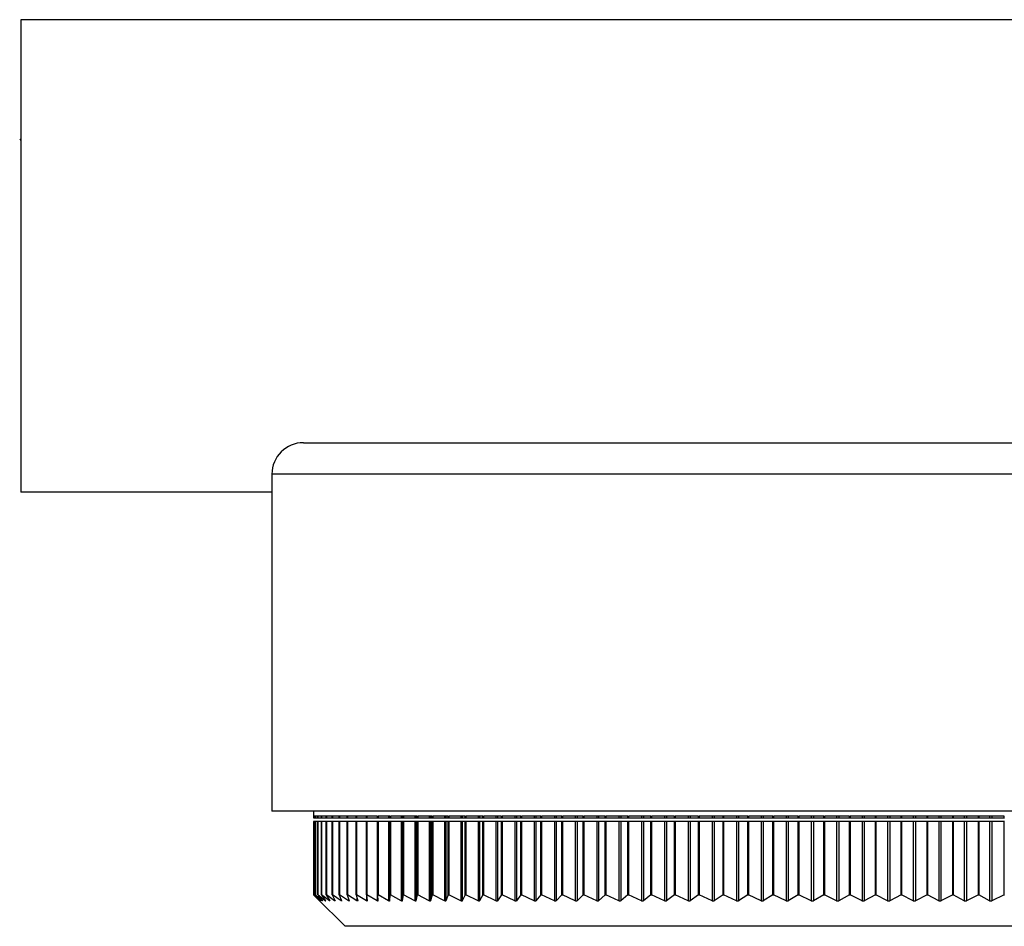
# Model space of a CAD drawing. Header units: millimetres. Extents: x 294 to 1094, y 402 to 731.
# Tile 1 of 13: x 294 to 356, y 402 to 459. Entities that reach past the tile are written whole.
import ezdxf

# ---------------------------------------------------------------- set-up
doc = ezdxf.new("R2010")
doc.units = ezdxf.units.MM

msp = doc.modelspace()

# ---------------------------------------------------------------- linework, layer by layer
at = {"color": 7, "linetype": 'Continuous', "lineweight": 25}
for p, q in [((383.615, 459.467), (293.615, 459.467)), ((293.615, 459.467), (293.615, 429.467)), ((293.553, 451.914), (293.615, 451.808)), ((311.565, 432.617), (357.565, 432.617)), ((309.565, 430.617), (309.565, 409.217)), ((309.565, 429.467), (293.615, 429.467)), ((389.565, 409.217), (309.565, 409.217)), ((312.215, 409.217), (312.215, 408.917)), ((312.233, 408.917), (312.215, 408.917)), ((312.217, 408.917), (312.217, 408.795)), ((312.233, 408.795), (312.233, 408.917)), ((312.32, 408.917), (312.235, 408.917)), ((312.235, 408.917), (312.235, 408.795)), ((312.32, 408.795), (312.32, 408.917)), ((312.479, 408.917), (312.326, 408.917)), ((312.326, 408.917), (312.326, 408.795)), ((312.479, 408.795), (312.479, 408.917)), ((312.709, 408.917), (312.489, 408.917)), ((312.489, 408.917), (312.489, 408.795)), ((312.709, 408.795), (312.709, 408.917)), ((313.011, 408.917), (312.722, 408.917)), ((312.722, 408.917), (312.722, 408.795)), ((313.011, 408.795), (313.011, 408.917)), ((313.384, 408.917), (313.027, 408.917)), ((313.027, 408.917), (313.027, 408.795)), ((313.384, 408.795), (313.384, 408.917)), ((313.826, 408.917), (313.403, 408.917)), ((313.403, 408.917), (313.403, 408.795)), ((313.826, 408.795), (313.826, 408.917)), ((314.337, 408.917), (313.848, 408.917)), ((313.848, 408.917), (313.848, 408.795)), ((314.337, 408.795), (314.337, 408.917)), ((314.916, 408.917), (314.362, 408.917)), ((314.362, 408.917), (314.362, 408.795)), ((314.916, 408.795), (314.916, 408.917)), ((315.563, 408.917), (314.944, 408.917)), ((314.944, 408.917), (314.944, 408.795)), ((315.563, 408.795), (315.563, 408.917)), ((316.274, 408.917), (315.593, 408.917)), ((315.593, 408.917), (315.593, 408.795)), ((316.24, 408.917), (316.24, 408.795)), ((316.274, 408.795), (316.274, 408.917)), ((317.051, 408.917), (316.307, 408.917)), ((316.307, 408.917), (316.307, 408.795)), ((316.975, 408.917), (316.975, 408.795)), ((317.041, 408.917), (317.041, 408.795)), ((317.051, 408.795), (317.051, 408.917)), ((317.89, 408.917), (317.085, 408.917)), ((317.085, 408.917), (317.085, 408.795)), ((317.774, 408.917), (317.774, 408.795)), ((317.845, 408.917), (317.845, 408.795)), ((317.89, 408.795), (317.89, 408.917)), ((318.79, 408.917), (317.926, 408.917)), ((317.926, 408.917), (317.926, 408.795)), ((318.634, 408.917), (318.634, 408.795)), ((318.71, 408.917), (318.71, 408.795)), ((318.79, 408.795), (318.79, 408.917)), ((319.75, 408.917), (318.827, 408.917)), ((318.827, 408.917), (318.827, 408.795)), ((319.553, 408.917), (319.553, 408.795)), ((319.635, 408.917), (319.635, 408.795)), ((319.75, 408.795), (319.75, 408.917)), ((320.767, 408.917), (319.788, 408.917)), ((319.788, 408.917), (319.788, 408.795)), ((320.531, 408.917), (320.531, 408.795)), ((320.617, 408.917), (320.617, 408.795)), ((320.767, 408.795), (320.767, 408.917)), ((321.84, 408.917), (320.807, 408.917)), ((320.807, 408.917), (320.807, 408.795)), ((321.564, 408.917), (321.564, 408.795)), ((321.655, 408.917), (321.655, 408.795)), ((321.84, 408.795), (321.84, 408.917)), ((322.966, 408.917), (321.881, 408.917)), ((321.881, 408.917), (321.881, 408.795)), ((322.652, 408.917), (322.652, 408.795)), ((322.748, 408.917), (322.748, 408.795)), ((322.966, 408.795), (322.966, 408.917)), ((324.144, 408.917), (323.008, 408.917)), ((323.008, 408.917), (323.008, 408.795)), ((323.791, 408.917), (323.791, 408.795)), ((323.891, 408.917), (323.891, 408.795)), ((324.144, 408.795), (324.144, 408.917)), ((325.372, 408.917), (324.186, 408.917)), ((324.186, 408.917), (324.186, 408.795)), ((324.98, 408.917), (324.98, 408.795)), ((325.085, 408.917), (325.085, 408.795)), ((325.372, 408.795), (325.372, 408.917)), ((326.645, 408.917), (325.414, 408.917)), ((325.414, 408.917), (325.414, 408.795)), ((326.217, 408.917), (326.217, 408.795)), ((326.325, 408.917), (326.325, 408.795)), ((326.645, 408.795), (326.645, 408.917)), ((327.964, 408.917), (326.688, 408.917)), ((326.688, 408.917), (326.688, 408.795)), ((327.498, 408.917), (327.498, 408.795)), ((327.611, 408.917), (327.611, 408.795)), ((327.964, 408.795), (327.964, 408.917)), ((329.324, 408.917), (328.006, 408.917)), ((328.006, 408.917), (328.006, 408.795)), ((328.823, 408.917), (328.823, 408.795)), ((328.939, 408.917), (328.939, 408.795)), ((329.324, 408.795), (329.324, 408.917)), ((330.723, 408.917), (329.365, 408.917)), ((329.365, 408.917), (329.365, 408.795)), ((330.187, 408.917), (330.187, 408.795)), ((330.306, 408.917), (330.306, 408.795)), ((330.723, 408.795), (330.723, 408.917)), ((332.158, 408.917), (330.764, 408.917)), ((330.764, 408.917), (330.764, 408.795)), ((331.588, 408.917), (331.588, 408.795)), ((331.711, 408.917), (331.711, 408.795)), ((332.158, 408.795), (332.158, 408.917)), ((333.627, 408.917), (332.199, 408.917)), ((332.199, 408.917), (332.199, 408.795)), ((333.025, 408.917), (333.025, 408.795)), ((333.15, 408.917), (333.15, 408.795)), ((333.627, 408.795), (333.627, 408.917)), ((335.127, 408.917), (333.667, 408.917)), ((333.667, 408.917), (333.667, 408.795)), ((334.493, 408.917), (334.493, 408.795)), ((334.621, 408.917), (334.621, 408.795)), ((335.127, 408.795), (335.127, 408.917)), ((336.655, 408.917), (335.166, 408.917)), ((335.166, 408.917), (335.166, 408.795)), ((335.99, 408.917), (335.99, 408.795)), ((336.121, 408.917), (336.121, 408.795)), ((336.655, 408.795), (336.655, 408.917)), ((338.208, 408.917), (336.693, 408.917)), ((336.693, 408.917), (336.693, 408.795)), ((337.514, 408.917), (337.514, 408.795)), ((337.646, 408.917), (337.646, 408.795)), ((338.208, 408.795), (338.208, 408.917)), ((339.783, 408.917), (338.244, 408.917)), ((338.244, 408.917), (338.244, 408.795)), ((339.06, 408.917), (339.06, 408.795)), ((339.195, 408.917), (339.195, 408.795)), ((339.783, 408.795), (339.783, 408.917)), ((341.377, 408.917), (339.818, 408.917)), ((339.818, 408.917), (339.818, 408.795)), ((340.627, 408.917), (340.627, 408.795)), ((340.763, 408.917), (340.763, 408.795)), ((341.377, 408.795), (341.377, 408.917)), ((342.986, 408.917), (341.41, 408.917)), ((341.41, 408.917), (341.41, 408.795)), ((342.211, 408.917), (342.211, 408.795)), ((342.349, 408.917), (342.349, 408.795)), ((342.986, 408.795), (342.986, 408.917)), ((344.609, 408.917), (343.018, 408.917)), ((343.018, 408.917), (343.018, 408.795)), ((343.81, 408.917), (343.81, 408.795)), ((343.948, 408.917), (343.948, 408.795)), ((344.609, 408.795), (344.609, 408.917)), ((346.241, 408.917), (344.639, 408.917)), ((344.639, 408.917), (344.639, 408.795)), ((345.419, 408.917), (345.419, 408.795)), ((345.559, 408.917), (345.559, 408.795)), ((346.241, 408.795), (346.241, 408.917)), ((347.879, 408.917), (346.269, 408.917)), ((346.269, 408.917), (346.269, 408.795)), ((347.037, 408.917), (347.037, 408.795)), ((347.176, 408.917), (347.176, 408.795)), ((347.879, 408.795), (347.879, 408.917)), ((349.521, 408.917), (347.906, 408.917)), ((347.906, 408.917), (347.906, 408.795)), ((348.659, 408.917), (348.659, 408.795)), ((348.799, 408.917), (348.799, 408.795)), ((349.521, 408.795), (349.521, 408.917)), ((351.162, 408.917), (349.546, 408.917)), ((349.546, 408.917), (349.546, 408.795)), ((350.283, 408.917), (350.283, 408.795)), ((350.423, 408.917), (350.423, 408.795)), ((351.162, 408.795), (351.162, 408.917)), ((352.801, 408.917), (351.186, 408.917)), ((351.186, 408.917), (351.186, 408.795)), ((351.905, 408.917), (351.905, 408.795)), ((352.045, 408.917), (352.045, 408.795)), ((352.801, 408.795), (352.801, 408.917)), ((354.433, 408.917), (352.822, 408.917)), ((352.822, 408.917), (352.822, 408.795)), ((353.524, 408.917), (353.524, 408.795)), ((353.663, 408.917), (353.663, 408.795)), ((354.433, 408.795), (354.433, 408.917)), ((356.056, 408.917), (354.453, 408.917)), ((354.453, 408.917), (354.453, 408.795)), ((355.134, 408.917), (355.134, 408.795)), ((355.273, 408.917), (355.273, 408.795)), ((356.056, 408.795), (356.056, 408.917)), ((312.217, 408.795), (312.233, 408.795)), ((312.217, 408.562), (312.217, 403.917)), ((312.233, 408.562), (312.217, 408.562)), ((312.233, 408.795), (312.235, 408.795)), ((312.233, 403.917), (312.233, 408.562)), ((312.235, 408.562), (312.233, 408.562)), ((312.235, 408.795), (312.32, 408.795)), ((312.235, 408.562), (312.235, 403.917)), ((312.32, 408.562), (312.235, 408.562)), ((312.32, 408.795), (312.326, 408.795)), ((312.32, 403.917), (312.32, 408.562)), ((312.326, 408.562), (312.32, 408.562)), ((312.326, 408.795), (312.479, 408.795)), ((312.326, 408.562), (312.326, 403.917)), ((312.479, 408.562), (312.326, 408.562)), ((312.479, 408.795), (312.489, 408.795)), ((312.479, 403.917), (312.479, 408.562)), ((312.489, 408.562), (312.479, 408.562)), ((312.489, 408.795), (312.709, 408.795)), ((312.489, 408.562), (312.489, 403.917)), ((312.709, 408.562), (312.489, 408.562)), ((312.709, 408.795), (312.722, 408.795)), ((312.709, 403.917), (312.709, 408.562)), ((312.722, 408.562), (312.709, 408.562)), ((312.722, 408.795), (313.011, 408.795)), ((312.722, 408.562), (312.722, 403.917)), ((313.011, 408.562), (312.722, 408.562)), ((313.011, 408.795), (313.027, 408.795)), ((313.011, 403.917), (313.011, 408.562)), ((313.027, 408.562), (313.011, 408.562)), ((313.027, 408.795), (313.384, 408.795)), ((313.027, 408.562), (313.027, 403.917)), ((313.384, 408.562), (313.027, 408.562)), ((313.384, 408.795), (313.403, 408.795)), ((313.384, 403.917), (313.384, 408.562)), ((313.403, 408.562), (313.384, 408.562)), ((313.403, 408.795), (313.826, 408.795)), ((313.403, 408.562), (313.403, 403.917)), ((313.826, 408.562), (313.403, 408.562)), ((313.826, 408.795), (313.848, 408.795)), ((313.826, 403.917), (313.826, 408.562)), ((313.848, 408.562), (313.826, 408.562)), ((313.848, 408.795), (314.337, 408.795)), ((313.848, 408.562), (313.848, 403.917)), ((314.337, 408.562), (313.848, 408.562)), ((314.337, 408.795), (314.362, 408.795)), ((314.337, 403.917), (314.337, 408.562)), ((314.362, 408.562), (314.337, 408.562)), ((314.362, 408.795), (314.916, 408.795)), ((314.362, 408.562), (314.362, 403.917)), ((314.916, 408.562), (314.362, 408.562)), ((314.916, 408.795), (314.944, 408.795)), ((314.916, 403.917), (314.916, 408.562)), ((314.944, 408.562), (314.916, 408.562)), ((314.944, 408.795), (315.563, 408.795)), ((314.944, 408.562), (314.944, 403.917)), ((315.563, 408.562), (314.944, 408.562)), ((315.563, 408.795), (315.593, 408.795)), ((315.563, 403.917), (315.563, 408.562)), ((315.593, 408.562), (315.563, 408.562)), ((315.593, 408.795), (316.24, 408.795)), ((315.593, 408.562), (315.593, 403.917)), ((316.24, 408.562), (315.593, 408.562)), ((316.24, 408.795), (316.274, 408.795)), ((316.24, 408.562), (316.24, 403.538)), ((316.274, 408.562), (316.24, 408.562)), ((316.274, 408.795), (316.307, 408.795)), ((316.274, 403.917), (316.274, 408.562)), ((316.307, 408.562), (316.274, 408.562)), ((316.307, 408.795), (316.975, 408.795)), ((316.307, 408.562), (316.307, 403.917)), ((316.975, 408.562), (316.307, 408.562)), ((316.975, 408.795), (317.041, 408.795)), ((316.975, 408.562), (316.975, 403.538)), ((317.041, 408.562), (316.975, 408.562)), ((317.041, 408.795), (317.051, 408.795)), ((317.041, 408.562), (317.041, 403.538)), ((317.051, 408.562), (317.041, 408.562)), ((317.051, 408.795), (317.085, 408.795)), ((317.051, 403.917), (317.051, 408.562)), ((317.085, 408.562), (317.051, 408.562)), ((317.085, 408.795), (317.774, 408.795)), ((317.085, 408.562), (317.085, 403.917)), ((317.774, 408.562), (317.085, 408.562)), ((317.774, 408.795), (317.845, 408.795)), ((317.774, 408.562), (317.774, 403.537)), ((317.845, 408.562), (317.774, 408.562)), ((317.845, 408.795), (317.89, 408.795)), ((317.845, 408.562), (317.845, 403.538)), ((317.89, 408.562), (317.845, 408.562)), ((317.89, 408.795), (317.926, 408.795)), ((317.89, 403.917), (317.89, 408.562)), ((317.926, 408.562), (317.89, 408.562)), ((317.926, 408.795), (318.634, 408.795)), ((317.926, 408.562), (317.926, 403.917)), ((318.634, 408.562), (317.926, 408.562)), ((318.634, 408.795), (318.71, 408.795)), ((318.634, 408.562), (318.634, 403.537)), ((318.71, 408.562), (318.634, 408.562)), ((318.71, 408.795), (318.79, 408.795)), ((318.71, 408.562), (318.71, 403.537)), ((318.79, 408.562), (318.71, 408.562)), ((318.79, 408.795), (318.827, 408.795)), ((318.79, 403.917), (318.79, 408.562)), ((318.827, 408.562), (318.79, 408.562)), ((318.827, 408.795), (319.553, 408.795)), ((318.827, 408.562), (318.827, 403.917)), ((319.553, 408.562), (318.827, 408.562)), ((319.553, 408.795), (319.635, 408.795)), ((319.553, 408.562), (319.553, 403.536)), ((319.635, 408.562), (319.553, 408.562)), ((319.635, 408.795), (319.75, 408.795)), ((319.635, 408.562), (319.635, 403.537)), ((319.75, 408.562), (319.635, 408.562)), ((319.75, 408.795), (319.788, 408.795)), ((319.75, 403.917), (319.75, 408.562)), ((319.788, 408.562), (319.75, 408.562)), ((319.788, 408.795), (320.531, 408.795)), ((319.788, 408.562), (319.788, 403.917)), ((320.531, 408.562), (319.788, 408.562)), ((320.531, 408.795), (320.617, 408.795)), ((320.531, 408.562), (320.531, 403.536)), ((320.617, 408.562), (320.531, 408.562)), ((320.617, 408.795), (320.767, 408.795)), ((320.617, 408.562), (320.617, 403.537)), ((320.767, 408.562), (320.617, 408.562)), ((320.767, 408.795), (320.807, 408.795)), ((320.767, 403.917), (320.767, 408.562)), ((320.807, 408.562), (320.767, 408.562)), ((320.807, 408.795), (321.564, 408.795)), ((320.807, 408.562), (320.807, 403.917)), ((321.564, 408.562), (320.807, 408.562)), ((321.564, 408.795), (321.655, 408.795)), ((321.564, 408.562), (321.564, 403.536)), ((321.655, 408.562), (321.564, 408.562)), ((321.655, 408.795), (321.84, 408.795)), ((321.655, 408.562), (321.655, 403.536)), ((321.84, 408.562), (321.655, 408.562)), ((321.84, 408.795), (321.881, 408.795)), ((321.84, 403.917), (321.84, 408.562)), ((321.881, 408.562), (321.84, 408.562)), ((321.881, 408.795), (322.652, 408.795)), ((321.881, 408.562), (321.881, 403.917)), ((322.652, 408.562), (321.881, 408.562)), ((322.652, 408.795), (322.748, 408.795)), ((322.652, 408.562), (322.652, 403.535)), ((322.748, 408.562), (322.652, 408.562)), ((322.748, 408.795), (322.966, 408.795)), ((322.748, 408.562), (322.748, 403.536)), ((322.966, 408.562), (322.748, 408.562)), ((322.966, 408.795), (323.008, 408.795)), ((322.966, 403.917), (322.966, 408.562)), ((323.008, 408.562), (322.966, 408.562)), ((323.008, 408.795), (323.791, 408.795)), ((323.008, 408.562), (323.008, 403.917)), ((323.791, 408.562), (323.008, 408.562)), ((323.791, 408.795), (323.891, 408.795)), ((323.791, 408.562), (323.791, 403.535)), ((323.891, 408.562), (323.791, 408.562)), ((323.891, 408.795), (324.144, 408.795)), ((323.891, 408.562), (323.891, 403.535)), ((324.144, 408.562), (323.891, 408.562)), ((324.144, 408.795), (324.186, 408.795)), ((324.144, 403.917), (324.144, 408.562)), ((324.186, 408.562), (324.144, 408.562)), ((324.186, 408.795), (324.98, 408.795)), ((324.186, 408.562), (324.186, 403.917)), ((324.98, 408.562), (324.186, 408.562)), ((324.98, 408.795), (325.085, 408.795)), ((324.98, 408.562), (324.98, 403.534)), ((325.085, 408.562), (324.98, 408.562)), ((325.085, 408.795), (325.372, 408.795)), ((325.085, 408.562), (325.085, 403.535)), ((325.372, 408.562), (325.085, 408.562)), ((325.372, 408.795), (325.414, 408.795)), ((325.372, 403.917), (325.372, 408.562)), ((325.414, 408.562), (325.372, 408.562)), ((325.414, 408.795), (326.217, 408.795)), ((325.414, 408.562), (325.414, 403.917)), ((326.217, 408.562), (325.414, 408.562)), ((326.217, 408.795), (326.325, 408.795)), ((326.217, 408.562), (326.217, 403.534)), ((326.325, 408.562), (326.217, 408.562)), ((326.325, 408.795), (326.645, 408.795)), ((326.325, 408.562), (326.325, 403.534)), ((326.645, 408.562), (326.325, 408.562)), ((326.645, 408.795), (326.688, 408.795)), ((326.645, 403.917), (326.645, 408.562)), ((326.688, 408.562), (326.645, 408.562)), ((326.688, 408.795), (327.498, 408.795)), ((326.688, 408.562), (326.688, 403.917)), ((327.498, 408.562), (326.688, 408.562)), ((327.498, 408.795), (327.611, 408.795)), ((327.498, 408.562), (327.498, 403.533)), ((327.611, 408.562), (327.498, 408.562)), ((327.611, 408.795), (327.964, 408.795)), ((327.611, 408.562), (327.611, 403.534)), ((327.964, 408.562), (327.611, 408.562)), ((327.964, 408.795), (328.006, 408.795)), ((327.964, 403.917), (327.964, 408.562)), ((328.006, 408.562), (327.964, 408.562)), ((328.006, 408.795), (328.823, 408.795)), ((328.006, 408.562), (328.006, 403.917)), ((328.823, 408.562), (328.006, 408.562)), ((328.823, 408.795), (328.939, 408.795)), ((328.823, 408.562), (328.823, 403.532)), ((328.939, 408.562), (328.823, 408.562)), ((328.939, 408.795), (329.324, 408.795)), ((328.939, 408.562), (328.939, 403.533)), ((329.324, 408.562), (328.939, 408.562)), ((329.324, 408.795), (329.365, 408.795)), ((329.324, 403.917), (329.324, 408.562)), ((329.365, 408.562), (329.324, 408.562)), ((329.365, 408.795), (330.187, 408.795)), ((329.365, 408.562), (329.365, 403.917)), ((330.187, 408.562), (329.365, 408.562)), ((330.187, 408.795), (330.306, 408.795)), ((330.187, 408.562), (330.187, 403.532)), ((330.306, 408.562), (330.187, 408.562)), ((330.306, 408.795), (330.723, 408.795)), ((330.306, 408.562), (330.306, 403.532)), ((330.723, 408.562), (330.306, 408.562)), ((330.723, 408.795), (330.764, 408.795)), ((330.723, 403.917), (330.723, 408.562)), ((330.764, 408.562), (330.723, 408.562)), ((330.764, 408.795), (331.588, 408.795)), ((330.764, 408.562), (330.764, 403.917)), ((331.588, 408.562), (330.764, 408.562)), ((331.588, 408.795), (331.711, 408.795)), ((331.588, 408.562), (331.588, 403.531)), ((331.711, 408.562), (331.588, 408.562)), ((331.711, 408.795), (332.158, 408.795)), ((331.711, 408.562), (331.711, 403.532)), ((332.158, 408.562), (331.711, 408.562)), ((332.158, 408.795), (332.199, 408.795)), ((332.158, 403.917), (332.158, 408.562)), ((332.199, 408.562), (332.158, 408.562)), ((332.199, 408.795), (333.025, 408.795)), ((332.199, 408.562), (332.199, 403.917)), ((333.025, 408.562), (332.199, 408.562)), ((333.025, 408.795), (333.15, 408.795)), ((333.025, 408.562), (333.025, 403.531)), ((333.15, 408.562), (333.025, 408.562)), ((333.15, 408.795), (333.627, 408.795)), ((333.15, 408.562), (333.15, 403.531)), ((333.627, 408.562), (333.15, 408.562)), ((333.627, 408.795), (333.667, 408.795)), ((333.627, 403.917), (333.627, 408.562)), ((333.667, 408.562), (333.627, 408.562)), ((333.667, 408.795), (334.493, 408.795)), ((333.667, 408.562), (333.667, 403.917)), ((334.493, 408.562), (333.667, 408.562)), ((334.493, 408.795), (334.621, 408.795)), ((334.493, 408.562), (334.493, 403.53)), ((334.621, 408.562), (334.493, 408.562)), ((334.621, 408.795), (335.127, 408.795)), ((334.621, 408.562), (334.621, 403.531)), ((335.127, 408.562), (334.621, 408.562)), ((335.127, 408.795), (335.166, 408.795)), ((335.127, 403.917), (335.127, 408.562)), ((335.166, 408.562), (335.127, 408.562)), ((335.166, 408.795), (335.99, 408.795)), ((335.166, 408.562), (335.166, 403.917)), ((335.99, 408.562), (335.166, 408.562)), ((335.99, 408.795), (336.121, 408.795)), ((335.99, 408.562), (335.99, 403.53)), ((336.121, 408.562), (335.99, 408.562)), ((336.121, 408.795), (336.655, 408.795)), ((336.121, 408.562), (336.121, 403.53)), ((336.655, 408.562), (336.121, 408.562)), ((336.655, 408.795), (336.693, 408.795)), ((336.655, 403.917), (336.655, 408.562)), ((336.693, 408.562), (336.655, 408.562)), ((336.693, 408.795), (337.514, 408.795)), ((336.693, 408.562), (336.693, 403.917)), ((337.514, 408.562), (336.693, 408.562)), ((337.514, 408.795), (337.646, 408.795)), ((337.514, 408.562), (337.514, 403.529)), ((337.646, 408.562), (337.514, 408.562)), ((337.646, 408.795), (338.208, 408.795)), ((337.646, 408.562), (337.646, 403.53)), ((338.208, 408.562), (337.646, 408.562)), ((338.208, 408.795), (338.244, 408.795)), ((338.208, 403.917), (338.208, 408.562)), ((338.244, 408.562), (338.208, 408.562)), ((338.244, 408.795), (339.06, 408.795)), ((338.244, 408.562), (338.244, 403.917)), ((339.06, 408.562), (338.244, 408.562)), ((339.06, 408.795), (339.195, 408.795)), ((339.06, 408.562), (339.06, 403.529)), ((339.195, 408.562), (339.06, 408.562)), ((339.195, 408.795), (339.783, 408.795)), ((339.195, 408.562), (339.195, 403.529)), ((339.783, 408.562), (339.195, 408.562)), ((339.783, 408.795), (339.818, 408.795)), ((339.783, 403.917), (339.783, 408.562)), ((339.818, 408.562), (339.783, 408.562)), ((339.818, 408.795), (340.627, 408.795)), ((339.818, 408.562), (339.818, 403.917)), ((340.627, 408.562), (339.818, 408.562)), ((340.627, 408.795), (340.763, 408.795)), ((340.627, 408.562), (340.627, 403.528)), ((340.763, 408.562), (340.627, 408.562)), ((340.763, 408.795), (341.377, 408.795)), ((340.763, 408.562), (340.763, 403.529)), ((341.377, 408.562), (340.763, 408.562)), ((341.377, 408.795), (341.41, 408.795)), ((341.377, 403.917), (341.377, 408.562)), ((341.41, 408.562), (341.377, 408.562)), ((341.41, 408.795), (342.211, 408.795)), ((341.41, 408.562), (341.41, 403.917)), ((342.211, 408.562), (341.41, 408.562)), ((342.211, 408.795), (342.349, 408.795)), ((342.211, 408.562), (342.211, 403.528)), ((342.349, 408.562), (342.211, 408.562)), ((342.349, 408.795), (342.986, 408.795)), ((342.349, 408.562), (342.349, 403.528)), ((342.986, 408.562), (342.349, 408.562)), ((342.986, 408.795), (343.018, 408.795)), ((342.986, 403.917), (342.986, 408.562)), ((343.018, 408.562), (342.986, 408.562)), ((343.018, 408.795), (343.81, 408.795)), ((343.018, 408.562), (343.018, 403.917)), ((343.81, 408.562), (343.018, 408.562)), ((343.81, 408.795), (343.948, 408.795)), ((343.81, 408.562), (343.81, 403.527)), ((343.948, 408.562), (343.81, 408.562)), ((343.948, 408.795), (344.609, 408.795)), ((343.948, 408.562), (343.948, 403.528)), ((344.609, 408.562), (343.948, 408.562)), ((344.609, 408.795), (344.639, 408.795)), ((344.609, 403.917), (344.609, 408.562)), ((344.639, 408.562), (344.609, 408.562)), ((344.639, 408.795), (345.419, 408.795)), ((344.639, 408.562), (344.639, 403.917)), ((345.419, 408.562), (344.639, 408.562)), ((345.419, 408.795), (345.559, 408.795)), ((345.419, 408.562), (345.419, 403.527)), ((345.559, 408.562), (345.419, 408.562)), ((345.559, 408.795), (346.241, 408.795)), ((345.559, 408.562), (345.559, 403.527)), ((346.241, 408.562), (345.559, 408.562)), ((346.241, 408.795), (346.269, 408.795)), ((346.241, 403.917), (346.241, 408.562)), ((346.269, 408.562), (346.241, 408.562)), ((346.269, 408.795), (347.037, 408.795)), ((346.269, 408.562), (346.269, 403.917)), ((347.037, 408.562), (346.269, 408.562)), ((347.037, 408.795), (347.176, 408.795)), ((347.037, 408.562), (347.037, 403.526)), ((347.176, 408.562), (347.037, 408.562)), ((347.176, 408.795), (347.879, 408.795)), ((347.176, 408.562), (347.176, 403.527)), ((347.879, 408.562), (347.176, 408.562)), ((347.879, 408.795), (347.906, 408.795)), ((347.879, 403.917), (347.879, 408.562)), ((347.906, 408.562), (347.879, 408.562)), ((347.906, 408.795), (348.659, 408.795)), ((347.906, 408.562), (347.906, 403.917)), ((348.659, 408.562), (347.906, 408.562)), ((348.659, 408.795), (348.799, 408.795)), ((348.659, 408.562), (348.659, 403.526)), ((348.799, 408.562), (348.659, 408.562)), ((348.799, 408.795), (349.521, 408.795)), ((348.799, 408.562), (348.799, 403.526)), ((349.521, 408.562), (348.799, 408.562)), ((349.521, 408.795), (349.546, 408.795)), ((349.521, 403.917), (349.521, 408.562)), ((349.546, 408.562), (349.521, 408.562)), ((349.546, 408.795), (350.283, 408.795)), ((349.546, 408.562), (349.546, 403.917)), ((350.283, 408.562), (349.546, 408.562)), ((350.283, 408.795), (350.423, 408.795)), ((350.283, 408.562), (350.283, 403.525)), ((350.423, 408.562), (350.283, 408.562)), ((350.423, 408.795), (351.162, 408.795)), ((350.423, 408.562), (350.423, 403.526)), ((351.162, 408.562), (350.423, 408.562)), ((351.162, 408.795), (351.186, 408.795)), ((351.162, 403.917), (351.162, 408.562)), ((351.186, 408.562), (351.162, 408.562)), ((351.186, 408.795), (351.905, 408.795)), ((351.186, 408.562), (351.186, 403.917)), ((351.905, 408.562), (351.186, 408.562)), ((351.905, 408.795), (352.045, 408.795)), ((351.905, 408.562), (351.905, 403.525)), ((352.045, 408.562), (351.905, 408.562)), ((352.045, 408.795), (352.801, 408.795)), ((352.045, 408.562), (352.045, 403.525)), ((352.801, 408.562), (352.045, 408.562)), ((352.801, 408.795), (352.822, 408.795)), ((352.801, 403.917), (352.801, 408.562)), ((352.822, 408.562), (352.801, 408.562)), ((352.822, 408.795), (353.524, 408.795)), ((352.822, 408.562), (352.822, 403.917)), ((353.524, 408.562), (352.822, 408.562)), ((353.524, 408.795), (353.663, 408.795)), ((353.524, 408.562), (353.524, 403.524)), ((353.663, 408.562), (353.524, 408.562)), ((353.663, 408.795), (354.433, 408.795)), ((353.663, 408.562), (353.663, 403.525)), ((354.433, 408.562), (353.663, 408.562)), ((354.433, 408.795), (354.453, 408.795)), ((354.433, 403.917), (354.433, 408.562)), ((354.453, 408.562), (354.433, 408.562)), ((354.453, 408.795), (355.134, 408.795)), ((354.453, 408.562), (354.453, 403.917)), ((355.134, 408.562), (354.453, 408.562)), ((355.134, 408.795), (355.273, 408.795)), ((355.134, 408.562), (355.134, 403.524)), ((355.273, 408.562), (355.134, 408.562)), ((355.273, 408.795), (356.056, 408.795)), ((355.273, 408.562), (355.273, 403.524)), ((356.056, 408.562), (355.273, 408.562)), ((356.056, 408.795), (356.074, 408.795)), ((356.056, 403.917), (356.056, 408.562)), ((356.074, 408.562), (356.056, 408.562)), ((312.591, 403.542), (312.217, 403.917)), ((312.233, 403.917), (312.592, 403.542)), ((312.233, 403.917), (312.235, 403.917)), ((312.641, 403.541), (312.235, 403.917)), ((312.32, 403.917), (312.648, 403.542)), ((312.32, 403.917), (312.326, 403.917)), ((312.762, 403.541), (312.326, 403.917)), ((312.479, 403.917), (312.775, 403.542)), ((312.479, 403.917), (312.489, 403.917)), ((312.954, 403.541), (312.489, 403.917)), ((312.709, 403.917), (312.974, 403.541)), ((312.709, 403.917), (312.722, 403.917)), ((313.217, 403.54), (312.722, 403.917)), ((313.011, 403.917), (313.243, 403.541)), ((313.011, 403.917), (313.027, 403.917)), ((313.55, 403.54), (313.027, 403.917)), ((313.384, 403.917), (313.582, 403.541)), ((313.384, 403.917), (313.403, 403.917)), ((313.953, 403.54), (313.403, 403.917)), ((313.826, 403.917), (313.99, 403.54)), ((313.826, 403.917), (313.848, 403.917)), ((314.424, 403.539), (313.848, 403.917)), ((314.337, 403.917), (314.467, 403.54)), ((314.337, 403.917), (314.362, 403.917)), ((314.963, 403.539), (314.362, 403.917)), ((314.916, 403.917), (315.012, 403.54)), ((314.916, 403.917), (314.944, 403.917)), ((315.568, 403.539), (314.944, 403.917)), ((315.563, 403.917), (315.623, 403.539)), ((315.563, 403.917), (315.593, 403.917)), ((316.24, 403.538), (315.593, 403.917)), ((316.274, 403.917), (316.3, 403.539)), ((316.274, 403.917), (316.307, 403.917)), ((316.975, 403.538), (316.307, 403.917)), ((317.051, 403.917), (317.041, 403.538)), ((317.051, 403.917), (317.085, 403.917)), ((317.774, 403.537), (317.085, 403.917)), ((317.89, 403.917), (317.845, 403.538)), ((317.89, 403.917), (317.926, 403.917)), ((318.634, 403.537), (317.926, 403.917)), ((318.79, 403.917), (318.71, 403.537)), ((318.79, 403.917), (318.827, 403.917)), ((319.553, 403.536), (318.827, 403.917)), ((319.75, 403.917), (319.635, 403.537)), ((319.75, 403.917), (319.788, 403.917)), ((320.531, 403.536), (319.788, 403.917)), ((320.767, 403.917), (320.617, 403.537)), ((320.767, 403.917), (320.807, 403.917)), ((321.564, 403.536), (320.807, 403.917)), ((321.84, 403.917), (321.655, 403.536)), ((321.84, 403.917), (321.881, 403.917)), ((322.652, 403.535), (321.881, 403.917)), ((322.966, 403.917), (322.748, 403.536)), ((322.966, 403.917), (323.008, 403.917)), ((323.791, 403.535), (323.008, 403.917)), ((324.144, 403.917), (323.891, 403.535)), ((324.144, 403.917), (324.186, 403.917)), ((324.98, 403.534), (324.186, 403.917)), ((325.372, 403.917), (325.085, 403.535)), ((325.372, 403.917), (325.414, 403.917)), ((326.217, 403.534), (325.414, 403.917)), ((326.645, 403.917), (326.325, 403.534)), ((326.645, 403.917), (326.688, 403.917)), ((327.498, 403.533), (326.688, 403.917)), ((327.964, 403.917), (327.611, 403.534)), ((327.964, 403.917), (328.006, 403.917)), ((328.823, 403.532), (328.006, 403.917)), ((329.324, 403.917), (328.939, 403.533)), ((329.324, 403.917), (329.365, 403.917)), ((330.187, 403.532), (329.365, 403.917)), ((330.723, 403.917), (330.306, 403.532)), ((330.723, 403.917), (330.764, 403.917)), ((331.588, 403.531), (330.764, 403.917)), ((332.158, 403.917), (331.711, 403.532)), ((332.158, 403.917), (332.199, 403.917)), ((333.025, 403.531), (332.199, 403.917)), ((333.627, 403.917), (333.15, 403.531)), ((333.627, 403.917), (333.667, 403.917)), ((334.493, 403.53), (333.667, 403.917)), ((335.127, 403.917), (334.621, 403.531)), ((335.127, 403.917), (335.166, 403.917)), ((335.99, 403.53), (335.166, 403.917)), ((336.655, 403.917), (336.121, 403.53)), ((336.655, 403.917), (336.693, 403.917)), ((337.514, 403.529), (336.693, 403.917)), ((338.208, 403.917), (337.646, 403.53)), ((338.208, 403.917), (338.244, 403.917)), ((339.06, 403.529), (338.244, 403.917)), ((339.783, 403.917), (339.195, 403.529)), ((339.783, 403.917), (339.818, 403.917)), ((340.627, 403.528), (339.818, 403.917)), ((341.377, 403.917), (340.763, 403.529)), ((341.377, 403.917), (341.41, 403.917)), ((342.211, 403.528), (341.41, 403.917)), ((342.986, 403.917), (342.349, 403.528)), ((342.986, 403.917), (343.018, 403.917)), ((343.81, 403.527), (343.018, 403.917)), ((344.609, 403.917), (343.948, 403.528)), ((344.609, 403.917), (344.639, 403.917)), ((345.419, 403.527), (344.639, 403.917)), ((346.241, 403.917), (345.559, 403.527)), ((346.241, 403.917), (346.269, 403.917)), ((347.037, 403.526), (346.269, 403.917)), ((347.879, 403.917), (347.176, 403.527)), ((347.879, 403.917), (347.906, 403.917)), ((348.659, 403.526), (347.906, 403.917)), ((349.521, 403.917), (348.799, 403.526)), ((349.521, 403.917), (349.546, 403.917)), ((350.283, 403.525), (349.546, 403.917)), ((351.162, 403.917), (350.423, 403.526)), ((351.162, 403.917), (351.186, 403.917)), ((351.905, 403.525), (351.186, 403.917)), ((352.801, 403.917), (352.045, 403.525)), ((352.801, 403.917), (352.822, 403.917)), ((353.524, 403.524), (352.822, 403.917)), ((354.433, 403.917), (353.663, 403.525)), ((354.433, 403.917), (354.453, 403.917)), ((355.134, 403.524), (354.453, 403.917)), ((356.056, 403.917), (355.273, 403.524)), ((356.056, 403.917), (356.074, 403.917)), ((312.423, 403.708), (314.215, 401.917)), ((381.384, 401.917), (314.215, 401.917))]:
    msp.add_line(p, q, dxfattribs=at)
at = {"color": 8, "linetype": 'Continuous', "lineweight": 25}
for p, q in [((389.565, 430.617), (309.565, 430.617)), ((315.568, 403.881), (315.568, 403.539)), ((312.641, 403.55), (312.641, 403.541)), ((312.762, 403.558), (312.762, 403.541)), ((312.954, 403.569), (312.954, 403.541)), ((313.217, 403.582), (313.217, 403.54)), ((313.55, 403.6), (313.55, 403.54)), ((313.953, 403.626), (313.953, 403.54)), ((314.424, 403.666), (314.424, 403.539)), ((314.963, 403.734), (314.963, 403.539))]:
    msp.add_line(p, q, dxfattribs=at)
at = {"color": 7, "linetype": 'Continuous', "lineweight": 25}
msp.add_arc((311.565, 430.617), 2, 90, 180, dxfattribs=at)
for points, knots in [([(312.592, 403.542), (312.597, 403.537), (312.607, 403.527), (312.61, 403.523), (312.605, 403.528), (312.596, 403.537), (312.591, 403.542)], [0, 0, 0, 0, 0.263994, 0.530797, 0.777185, 1, 1, 1, 1]), ([(312.648, 403.542), (312.653, 403.537), (312.661, 403.527), (312.663, 403.523), (312.656, 403.528), (312.646, 403.537), (312.641, 403.541)], [0, 0, 0, 0, 0.263992, 0.530793, 0.77718, 1, 1, 1, 1]), ([(312.775, 403.542), (312.779, 403.537), (312.787, 403.527), (312.787, 403.523), (312.778, 403.528), (312.767, 403.537), (312.762, 403.541)], [0, 0, 0, 0, 0.2639879, 0.5307868, 0.7771729, 1, 1, 1, 1]), ([(312.974, 403.541), (312.977, 403.536), (312.984, 403.526), (312.982, 403.522), (312.972, 403.528), (312.96, 403.537), (312.954, 403.541)], [0, 0, 0, 0, 0.263981, 0.530779, 0.777165, 1, 1, 1, 1]), ([(313.243, 403.541), (313.245, 403.536), (313.251, 403.526), (313.247, 403.522), (313.236, 403.527), (313.223, 403.536), (313.217, 403.54)], [0, 0, 0, 0, 0.263972, 0.5307691, 0.7771545, 1, 1, 1, 1]), ([(313.582, 403.541), (313.584, 403.536), (313.588, 403.526), (313.583, 403.522), (313.57, 403.527), (313.556, 403.536), (313.55, 403.54)], [0, 0, 0, 0, 0.2639603, 0.5307572, 0.7771426, 1, 1, 1, 1]), ([(313.99, 403.54), (313.992, 403.535), (313.995, 403.525), (313.988, 403.521), (313.973, 403.527), (313.959, 403.536), (313.953, 403.54)], [0, 0, 0, 0, 0.263946, 0.530743, 0.777129, 1, 1, 1, 1]), ([(314.467, 403.54), (314.468, 403.535), (314.471, 403.525), (314.462, 403.521), (314.445, 403.526), (314.431, 403.535), (314.424, 403.539)], [0, 0, 0, 0, 0.263929, 0.530727, 0.777113, 1, 1, 1, 1]), ([(315.012, 403.54), (315.012, 403.535), (315.014, 403.525), (315.003, 403.521), (314.985, 403.526), (314.97, 403.535), (314.963, 403.539)], [0, 0, 0, 0, 0.263909, 0.530709, 0.777095, 1, 1, 1, 1]), ([(315.623, 403.539), (315.623, 403.534), (315.624, 403.524), (315.611, 403.52), (315.592, 403.526), (315.576, 403.534), (315.568, 403.539)], [0, 0, 0, 0, 0.263886, 0.530688, 0.777075, 1, 1, 1, 1]), ([(316.3, 403.539), (316.3, 403.534), (316.299, 403.524), (316.285, 403.52), (316.264, 403.525), (316.248, 403.534), (316.24, 403.538)], [0, 0, 0, 0, 0.26386, 0.530665, 0.777053, 1, 1, 1, 1]), ([(317.041, 403.538), (317.04, 403.533), (317.038, 403.523), (317.023, 403.519), (317.001, 403.525), (316.984, 403.534), (316.975, 403.538)], [0, 0, 0, 0, 0.26383, 0.530638, 0.777028, 1, 1, 1, 1]), ([(317.845, 403.538), (317.844, 403.533), (317.841, 403.523), (317.824, 403.519), (317.8, 403.524), (317.782, 403.533), (317.774, 403.537)], [0, 0, 0, 0, 0.263796, 0.530609, 0.777001, 1, 1, 1, 1]), ([(318.71, 403.537), (318.708, 403.532), (318.704, 403.522), (318.686, 403.519), (318.661, 403.524), (318.642, 403.533), (318.634, 403.537)], [0, 0, 0, 0, 0.2637583, 0.5305756, 0.7769697, 1, 1, 1, 1]), ([(319.635, 403.537), (319.632, 403.532), (319.627, 403.522), (319.607, 403.518), (319.581, 403.523), (319.562, 403.532), (319.553, 403.536)], [0, 0, 0, 0, 0.263715, 0.530539, 0.776935, 1, 1, 1, 1]), ([(320.617, 403.537), (320.614, 403.532), (320.608, 403.521), (320.586, 403.518), (320.559, 403.523), (320.54, 403.532), (320.531, 403.536)], [0, 0, 0, 0, 0.263667, 0.530497, 0.776897, 1, 1, 1, 1]), ([(321.655, 403.536), (321.652, 403.531), (321.645, 403.521), (321.622, 403.517), (321.593, 403.522), (321.574, 403.531), (321.564, 403.536)], [0, 0, 0, 0, 0.2636123, 0.5304508, 0.776854, 1, 1, 1, 1]), ([(322.748, 403.536), (322.743, 403.531), (322.735, 403.521), (322.711, 403.517), (322.681, 403.522), (322.661, 403.531), (322.652, 403.535)], [0, 0, 0, 0, 0.263551, 0.530399, 0.776806, 1, 1, 1, 1]), ([(323.891, 403.535), (323.887, 403.53), (323.877, 403.52), (323.852, 403.516), (323.821, 403.521), (323.801, 403.53), (323.791, 403.535)], [0, 0, 0, 0, 0.263423, 0.530292, 0.776708, 1, 1, 1, 1]), ([(325.085, 403.535), (325.08, 403.53), (325.069, 403.52), (325.042, 403.516), (325.011, 403.521), (324.99, 403.53), (324.98, 403.534)], [0, 0, 0, 0, 0.263499, 0.530354, 0.776764, 1, 1, 1, 1]), ([(326.325, 403.534), (326.32, 403.529), (326.308, 403.519), (326.28, 403.515), (326.248, 403.52), (326.227, 403.529), (326.217, 403.534)], [0, 0, 0, 0, 0.263565, 0.530408, 0.776814, 1, 1, 1, 1]), ([(327.611, 403.534), (327.605, 403.529), (327.592, 403.518), (327.563, 403.515), (327.53, 403.52), (327.509, 403.529), (327.498, 403.533)], [0, 0, 0, 0, 0.263624, 0.530456, 0.776857, 1, 1, 1, 1]), ([(328.939, 403.533), (328.932, 403.528), (328.919, 403.518), (328.888, 403.514), (328.854, 403.519), (328.833, 403.528), (328.823, 403.532)], [0, 0, 0, 0, 0.2636753, 0.5304986, 0.7768953, 1, 1, 1, 1]), ([(330.306, 403.532), (330.299, 403.527), (330.285, 403.517), (330.253, 403.514), (330.219, 403.519), (330.197, 403.528), (330.187, 403.532)], [0, 0, 0, 0, 0.263721, 0.530536, 0.776929, 1, 1, 1, 1]), ([(331.711, 403.532), (331.703, 403.527), (331.688, 403.517), (331.656, 403.513), (331.621, 403.518), (331.599, 403.527), (331.588, 403.531)], [0, 0, 0, 0, 0.263761, 0.530569, 0.77696, 1, 1, 1, 1]), ([(333.15, 403.531), (333.142, 403.526), (333.126, 403.516), (333.092, 403.512), (333.057, 403.518), (333.035, 403.527), (333.025, 403.531)], [0, 0, 0, 0, 0.263797, 0.530599, 0.776986, 1, 1, 1, 1]), ([(334.621, 403.531), (334.613, 403.526), (334.596, 403.516), (334.561, 403.512), (334.525, 403.517), (334.503, 403.526), (334.493, 403.53)], [0, 0, 0, 0, 0.263828, 0.530625, 0.77701, 1, 1, 1, 1]), ([(336.121, 403.53), (336.112, 403.525), (336.094, 403.515), (336.059, 403.511), (336.022, 403.517), (336.001, 403.526), (335.99, 403.53)], [0, 0, 0, 0, 0.263856, 0.530648, 0.777031, 1, 1, 1, 1]), ([(337.646, 403.53), (337.637, 403.525), (337.619, 403.515), (337.582, 403.511), (337.546, 403.516), (337.524, 403.525), (337.514, 403.529)], [0, 0, 0, 0, 0.26388, 0.530668, 0.77705, 1, 1, 1, 1]), ([(339.195, 403.529), (339.185, 403.524), (339.166, 403.514), (339.129, 403.51), (339.092, 403.516), (339.071, 403.525), (339.06, 403.529)], [0, 0, 0, 0, 0.263901, 0.530686, 0.777066, 1, 1, 1, 1]), ([(340.763, 403.529), (340.753, 403.524), (340.734, 403.514), (340.696, 403.51), (340.659, 403.515), (340.638, 403.524), (340.627, 403.528)], [0, 0, 0, 0, 0.263919, 0.530701, 0.77708, 1, 1, 1, 1]), ([(342.349, 403.528), (342.339, 403.523), (342.318, 403.513), (342.28, 403.509), (342.243, 403.515), (342.222, 403.524), (342.211, 403.528)], [0, 0, 0, 0, 0.263934, 0.530714, 0.777093, 1, 1, 1, 1]), ([(343.948, 403.528), (343.938, 403.523), (343.917, 403.513), (343.878, 403.509), (343.841, 403.514), (343.82, 403.523), (343.81, 403.527)], [0, 0, 0, 0, 0.263946, 0.530725, 0.777103, 1, 1, 1, 1]), ([(345.559, 403.527), (345.548, 403.522), (345.526, 403.512), (345.487, 403.508), (345.45, 403.514), (345.429, 403.523), (345.419, 403.527)], [0, 0, 0, 0, 0.263956, 0.530735, 0.777112, 1, 1, 1, 1]), ([(347.176, 403.527), (347.166, 403.522), (347.143, 403.512), (347.104, 403.508), (347.067, 403.513), (347.046, 403.522), (347.037, 403.526)], [0, 0, 0, 0, 0.263964, 0.530742, 0.777119, 1, 1, 1, 1]), ([(348.799, 403.526), (348.788, 403.521), (348.765, 403.511), (348.726, 403.507), (348.689, 403.513), (348.668, 403.522), (348.659, 403.526)], [0, 0, 0, 0, 0.263969, 0.530747, 0.777124, 1, 1, 1, 1]), ([(350.423, 403.526), (350.412, 403.521), (350.389, 403.511), (350.349, 403.507), (350.312, 403.512), (350.292, 403.521), (350.283, 403.525)], [0, 0, 0, 0, 0.2639716, 0.5307504, 0.7771278, 1, 1, 1, 1]), ([(352.045, 403.525), (352.034, 403.52), (352.01, 403.51), (351.971, 403.506), (351.934, 403.512), (351.915, 403.521), (351.905, 403.525)], [0, 0, 0, 0, 0.263972, 0.530752, 0.77713, 1, 1, 1, 1]), ([(353.663, 403.525), (353.651, 403.52), (353.627, 403.51), (353.588, 403.506), (353.551, 403.511), (353.533, 403.52), (353.524, 403.524)], [0, 0, 0, 0, 0.26397, 0.530752, 0.77713, 1, 1, 1, 1]), ([(355.273, 403.524), (355.261, 403.519), (355.237, 403.509), (355.197, 403.505), (355.161, 403.511), (355.143, 403.52), (355.134, 403.524)], [0, 0, 0, 0, 0.263966, 0.53075, 0.777129, 1, 1, 1, 1])]:
    msp.add_open_spline(points, degree=3, knots=knots, dxfattribs=at)

doc.saveas('drawing.dxf')
